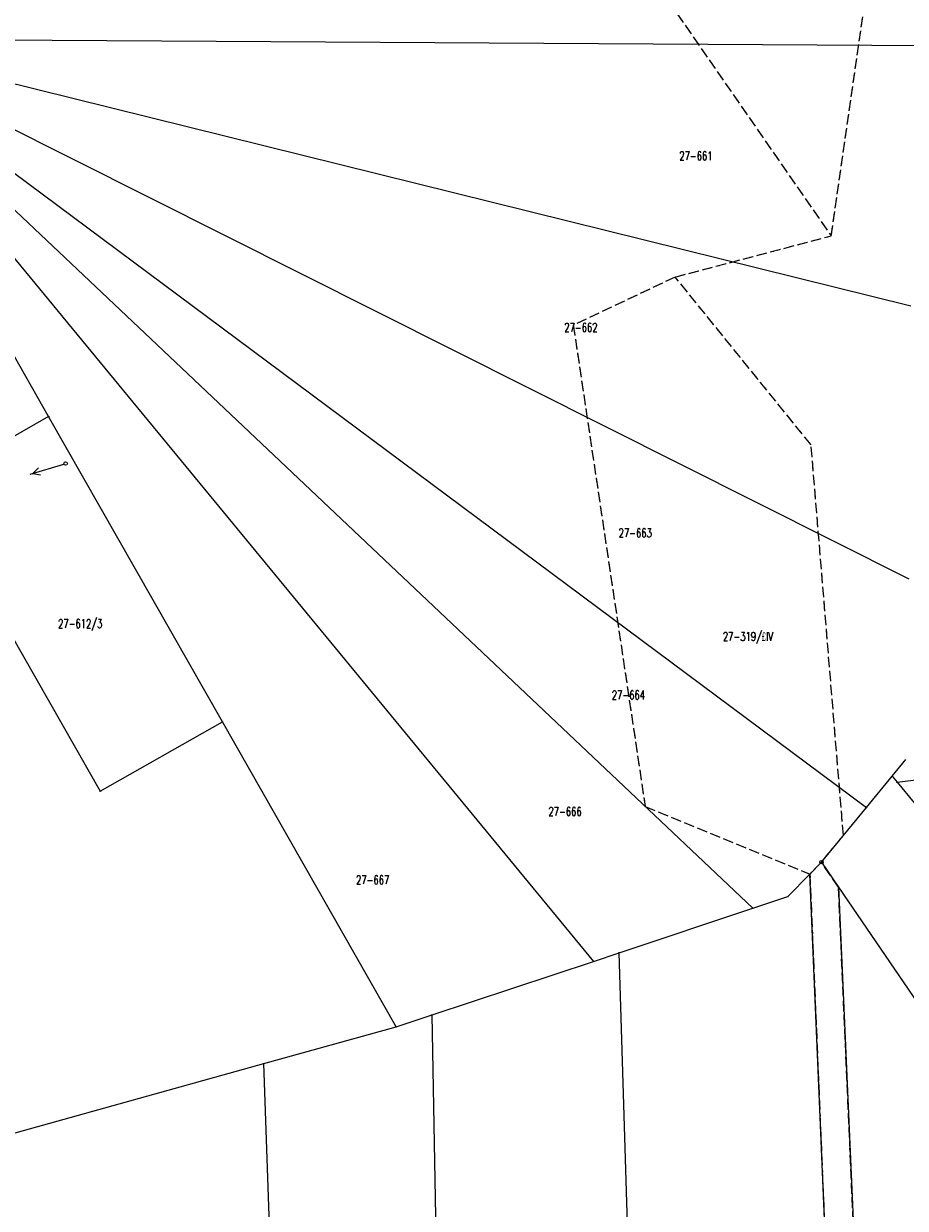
# Model space of a CAD drawing. Header units: metres. Extents: x 7542868 to 7543894, y 5828497 to 5830561.
# Tile 62 of 66: x 7543518 to 7543643, y 5830014 to 5830182. Entities that reach past the tile are written whole.
import ezdxf
from ezdxf.enums import TextEntityAlignment as Align

# ---------------------------------------------------------------- set-up
doc = ezdxf.new("R2010")
doc.units = ezdxf.units.M
for name, pattern in [('4_SUPE_01', [0]), ('GDE', [0]), ('GUK', [2, 1.5, -0.5]), ('GUZ', [1, 0.5, -0.5])]:
    doc.linetypes.add(name, pattern=pattern)
doc.layers.get('0').update_dxf_attribs({"color": 250, "linetype": 'CONTINUOUS', "lineweight": 100})
for name, color, linetype, lineweight in [('Dzialki', 7, 'GDE', 18), ('Kontury', 3, 'GUK', 18), ('Numery_dzialek', 7, 'CONTINUOUS', 13), ('Numery_konturow', 3, 'CONTINUOUS', 13), ('Numery_uzytkow', 7, 'CONTINUOUS', 13), ('Punkty', 7, 'CONTINUOUS', 18), ('SUPE_L_3', 1, '4_SUPE_01', 18), ('SUSM_T_3', 7, 'CONTINUOUS', 18), ('Uzytki', 7, 'GUZ', 18)]:
    doc.layers.add(name, color=color, linetype=linetype, lineweight=lineweight)
doc.styles.get("Standard").update_dxf_attribs({"font": 'Simplex.SHX', "width": 0.75})

# ---------------------------------------------------------------- blocks, each defined once
blk = doc.blocks.new('GRO')
at = {"linetype": 'CONTINUOUS'}
blk.add_circle((0, 0), 0.045, dxfattribs=at)
blk = doc.blocks.new('GRT')
at = {"linetype": 'CONTINUOUS'}
blk.add_circle((0, 0), 0.25, dxfattribs=at)
blk = doc.blocks.new('4_SUSM04_01')
at = {"linetype": 'CONTINUOUS'}
blk.add_circle((0, 0), 0.25, dxfattribs=at)

msp = doc.modelspace()

# ---------------------------------------------------------------- linework, layer by layer
at = {"layer": 'Dzialki'}
for p, q in [((7543490.89, 5830180.01), (7543646.46, 5830179.08)), ((7543490.89, 5830180.01), (7543644.27, 5830142)), ((7543490.89, 5830180.01), (7543643.99, 5830103.17)), ((7543490.89, 5830180.01), (7543637.93, 5830070.61)), ((7543490.89, 5830180.01), (7543621.76, 5830056.25)), ((7543490.89, 5830180.01), (7543599.07, 5830048.7)), ((7543521.51, 5830126.26), (7543493.19, 5830175.97)), ((7543521.51, 5830126.26), (7543504.12, 5830116.35)), ((7543546.25, 5830082.81), (7543521.51, 5830126.26)), ((7543504.12, 5830116.35), (7543528.87, 5830072.91)), ((7543642.29, 5830074.2), (7543815.71, 5830096.83)), ((7543528.87, 5830072.91), (7543546.25, 5830082.81)), ((7543570.99, 5830039.38), (7543546.25, 5830082.81)), ((7543641.58, 5830075.05), (7543643.52, 5830077.42)), ((7543637.93, 5830070.61), (7543641.58, 5830075.05)), ((7543641.58, 5830075.05), (7543642.29, 5830074.2)), ((7543642.29, 5830074.2), (7543644.75, 5830071.25)), ((7543631.53, 5830062.83), (7543637.93, 5830070.61)), ((7543629.88, 5830061.13), (7543631.53, 5830062.83)), ((7543631.53, 5830062.83), (7543633.96, 5830059.27)), ((7543626.73, 5830057.91), (7543629.88, 5830061.13)), ((7543635.58, 5829925.99), (7543629.88, 5830061.13)), ((7543633.96, 5830059.27), (7543740.87, 5829902.16)), ((7543633.96, 5830059.27), (7543640.22, 5829916.18)), ((7543621.76, 5830056.25), (7543626.73, 5830057.91)), ((7543602.74, 5830049.93), (7543621.76, 5830056.25)), ((7543576.1, 5830041.07), (7543599.07, 5830048.7)), ((7543599.07, 5830048.7), (7543602.74, 5830049.93)), ((7543607.42, 5829894.84), (7543602.74, 5830049.93)), ((7543570.99, 5830039.38), (7543576.1, 5830041.07)), ((7543578.9, 5829896.73), (7543576.1, 5830041.07)), ((7543552.17, 5830034.15), (7543570.99, 5830039.38)), ((7543515.92, 5830024.06), (7543552.17, 5830034.15)), ((7543556.88, 5829898.19), (7543552.17, 5830034.15))]:
    msp.add_line(p, q, dxfattribs=at)
at = {"layer": 'Kontury'}
for p, q in [((7543632.92, 5830151.98), (7543641.53, 5830211.62)), ((7543603, 5830195.1), (7543632.92, 5830151.98)), ((7543610.71, 5830146.12), (7543632.92, 5830151.98)), ((7543610.71, 5830146.12), (7543596.21, 5830139.27)), ((7543630.06, 5830122.22), (7543610.71, 5830146.12)), ((7543596.21, 5830139.27), (7543606.44, 5830070.74)), ((7543634.66, 5830066.64), (7543630.06, 5830122.22)), ((7543606.44, 5830070.74), (7543629.88, 5830061.13)), ((7543631.53, 5830062.83), (7543634.66, 5830066.64)), ((7543631.53, 5830062.83), (7543629.88, 5830061.13)), ((7543633.96, 5830059.27), (7543631.53, 5830062.83)), ((7543629.88, 5830061.13), (7543632.1, 5830008.2)), ((7543636.14, 5830009.62), (7543633.96, 5830059.27))]:
    msp.add_line(p, q, dxfattribs=at)
at = {"layer": 'SUPE_L_3', "linetype": '4_SUPE_01'}
for p, q in [((7543518.91, 5830118.07), (7543523.7, 5830119.5)), ((7543519.25, 5830118.17), (7543520.06, 5830118.94)), ((7543519.25, 5830118.17), (7543520.35, 5830117.98))]:
    msp.add_line(p, q, dxfattribs=at)
at = {"layer": 'Uzytki'}
for p, q in [((7543632.92, 5830151.98), (7543641.53, 5830211.62)), ((7543603, 5830195.1), (7543632.92, 5830151.98)), ((7543610.71, 5830146.12), (7543632.92, 5830151.98)), ((7543610.71, 5830146.12), (7543596.21, 5830139.27)), ((7543630.06, 5830122.22), (7543610.71, 5830146.12)), ((7543596.21, 5830139.27), (7543606.44, 5830070.74)), ((7543634.66, 5830066.64), (7543630.06, 5830122.22)), ((7543606.44, 5830070.74), (7543629.88, 5830061.13)), ((7543631.53, 5830062.83), (7543634.66, 5830066.64)), ((7543631.53, 5830062.83), (7543629.88, 5830061.13)), ((7543633.96, 5830059.27), (7543631.53, 5830062.83)), ((7543629.88, 5830061.13), (7543632.1, 5830008.2)), ((7543636.14, 5830009.62), (7543633.96, 5830059.27))]:
    msp.add_line(p, q, dxfattribs=at)

# ---------------------------------------------------------------- block references
at = {"layer": 'Punkty'}
for name, p in [('GRO', (7543521.51, 5830126.26)), ('GRO', (7543546.25, 5830082.81)), ('GRO', (7543641.58, 5830075.05)), ('GRO', (7543642.29, 5830074.2)), ('GRO', (7543528.87, 5830072.91)), ('GRO', (7543637.93, 5830070.61)), ('GRT', (7543631.53, 5830062.83)), ('GRO', (7543629.88, 5830061.13)), ('GRO', (7543633.96, 5830059.27)), ('GRO', (7543626.73, 5830057.91)), ('GRO', (7543621.76, 5830056.25)), ('GRO', (7543599.07, 5830048.7)), ('GRO', (7543602.74, 5830049.93)), ('GRO', (7543576.1, 5830041.07)), ('GRO', (7543570.99, 5830039.38)), ('GRO', (7543552.17, 5830034.15))]:
    msp.add_blockref(name, p, dxfattribs=at)
at = {"layer": 'SUSM_T_3'}
msp.add_blockref('4_SUSM04_01', (7543523.94, 5830119.57), dxfattribs=at)

# ---------------------------------------------------------------- texts
at = {"layer": 'Numery_dzialek', "width": 0.7}
for s, p in [('27-661', (7543611.3, 5830164)), ('27-662', (7543594.93, 5830139.57)), ('27-663', (7543602.66, 5830110.32)), ('27-612/3', (7543522.87, 5830097.4)), ('27-664', (7543601.69, 5830087.24)), ('27-666', (7543592.67, 5830070.66)), ('27-667', (7543565.28, 5830060.92))]:
    msp.add_text(s, height=1.25, dxfattribs=at).set_placement(p, align=Align.TOP_LEFT)
at = {"layer": 'Numery_konturow', "width": 0.7}
msp.add_text('27-319/£IV', height=1.25, dxfattribs=at).set_placement((7543617.5, 5830095.57), align=Align.TOP_LEFT)
at = {"layer": 'Numery_uzytkow', "width": 0.7}
msp.add_text('27-319/£', height=1.25, dxfattribs=at).set_placement((7543617.5, 5830095.57), align=Align.TOP_LEFT)

doc.saveas('drawing.dxf')
